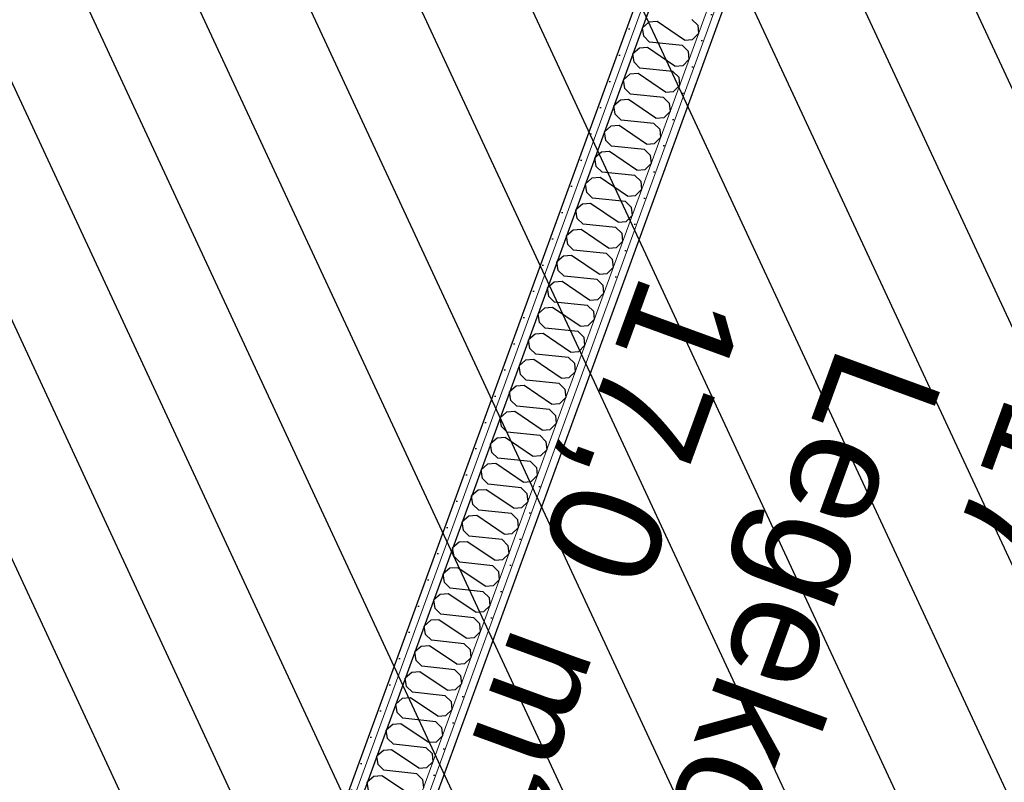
# Model space of a CAD drawing. Header units: millimetres. Extents: x 112481703 to 112588235, y 1264638581 to 1264713486.
# Tile 181 of 256: x 112566347 to 112568111, y 1264674421 to 1264675786. Entities that reach past the tile are written whole.
import ezdxf
from ezdxf.enums import TextEntityAlignment as Align

# ---------------------------------------------------------------- set-up
doc = ezdxf.new("R2010")
doc.units = ezdxf.units.MM
doc.header["$LTSCALE"] = 0.5
doc.header["$MEASUREMENT"] = 0
doc.linetypes.add('PLINE', pattern=[0])
doc.layers.add('235- Utvendig kledning og overflate', color=7, linetype='Continuous', lineweight=0)
doc.layers.add('236- Innvendig kledning og overflate', color=7, linetype='Continuous', lineweight=0)
for name, color, linetype in [('862- M___Nettoareal', 7, 'Continuous'), ('862- M___Nettoareal (1-100)', 7, 'Continuous'), ('862- M___Nettoareal(Polylinje)', 7, 'Continuous'), ('LA_farge_dekke_asfalt2', 7, 'Continuous'), ('Yttervegger.A225', 7, 'Continuous'), ('Yttervegger.A225 (Skravur)', 7, 'Continuous')]:
    doc.layers.add(name, color=color, linetype=linetype)
doc.styles.add('GENERATED_STYLE_1', font='arial.ttf')
pattern_1 = [(249.956, (112557650, 1264717795), (-81.357, 29.68231), [0, -50]), (249.956, (112557682.11, 1264717756.67), (-81.357, 29.68231), [0, -50])]

# ---------------------------------------------------------------- blocks, each defined once
blk = doc.blocks.new('Legekontor_17_5', base_point=(112568609.9, 1264673572.4))
at = {"layer": '862- M___Nettoareal(Polylinje)', "linetype": 'PLINE', "flags": 128}
blk.add_lwpolyline([(112566022.5, 1264671464.3), (112569013.3, 1264670373.2), (112570843.1, 1264675388.5), (112569082, 1264676031), (112567852.3, 1264676479.6), (112567695.1, 1264676048.8)], close=True, dxfattribs=at)
blk = doc.blocks.new('Legekontor_18_8', base_point=(112565643.1, 1264674628.7))
at = {"layer": '862- M___Nettoareal(Polylinje)', "linetype": 'PLINE', "flags": 128}
blk.add_lwpolyline([(112562952, 1264672584.6), (112565881.6, 1264671515.8), (112567554.2, 1264676100.2), (112567694.6, 1264676485), (112566464.9, 1264676933.6), (112564764.9, 1264677553.8)], close=True, dxfattribs=at)
blk = doc.blocks.new('*X360', base_point=(112557650, 1264717795))
at = {"layer": 'Yttervegger.A225 (Skravur)', "linetype": 'PLINE'}
for p, q in [((112567550.9, 1264675786.6), (112567561.3, 1264675776.4)), ((112567473.8, 1264675781.9), (112567462.1, 1264675771.8)), ((112567464.5, 1264675756.5), (112567462.1, 1264675771.8)), ((112567488.4, 1264675783), (112567473.8, 1264675781.9)), ((112567537.4, 1264675749.8), (112567488.4, 1264675783)), ((112567561.3, 1264675776.4), (112567562.6, 1264675761.5)), ((112567474.9, 1264675746.2), (112567464.5, 1264675756.5)), ((112567537.4, 1264675749.8), (112567552, 1264675751)), ((112567552, 1264675751), (112567562.6, 1264675761.5)), ((112567456.8, 1264675735.3), (112567445.1, 1264675725.2)), ((112567471.4, 1264675736.5), (112567456.8, 1264675735.3)), ((112567520.4, 1264675703.3), (112567471.4, 1264675736.5)), ((112567533.9, 1264675740), (112567474.9, 1264675746.2)), ((112567533.9, 1264675740), (112567544.3, 1264675729.8)), ((112567447.5, 1264675709.9), (112567445.1, 1264675725.2)), ((112567535, 1264675704.4), (112567545.6, 1264675714.9)), ((112567544.3, 1264675729.8), (112567545.6, 1264675714.9)), ((112567457.9, 1264675699.7), (112567447.5, 1264675709.9)), ((112567516.9, 1264675693.5), (112567457.9, 1264675699.7)), ((112567520.4, 1264675703.3), (112567535, 1264675704.4)), ((112567439.8, 1264675688.8), (112567428.1, 1264675678.6)), ((112567430.5, 1264675663.3), (112567428.1, 1264675678.6)), ((112567454.4, 1264675689.9), (112567439.8, 1264675688.8)), ((112567503.4, 1264675656.7), (112567454.4, 1264675689.9)), ((112567516.9, 1264675693.5), (112567527.3, 1264675683.2)), ((112567527.3, 1264675683.2), (112567528.6, 1264675668.3)), ((112567440.9, 1264675653.1), (112567430.5, 1264675663.3)), ((112567518, 1264675657.8), (112567528.6, 1264675668.3)), ((112567499.9, 1264675646.9), (112567440.9, 1264675653.1)), ((112567499.9, 1264675646.9), (112567510.3, 1264675636.7)), ((112567503.4, 1264675656.7), (112567518, 1264675657.8)), ((112567422.8, 1264675642.2), (112567411.1, 1264675632.1)), ((112567413.6, 1264675616.8), (112567411.1, 1264675632.1)), ((112567437.4, 1264675643.3), (112567422.8, 1264675642.2)), ((112567486.5, 1264675610.1), (112567437.4, 1264675643.3)), ((112567510.3, 1264675636.7), (112567511.7, 1264675621.8)), ((112567424, 1264675606.5), (112567413.6, 1264675616.8)), ((112567486.5, 1264675610.1), (112567501, 1264675611.2)), ((112567501, 1264675611.2), (112567511.7, 1264675621.8)), ((112567405.8, 1264675595.6), (112567394.1, 1264675585.5)), ((112567420.4, 1264675596.7), (112567405.8, 1264675595.6)), ((112567469.5, 1264675563.5), (112567420.4, 1264675596.7)), ((112567482.9, 1264675600.3), (112567424, 1264675606.5)), ((112567482.9, 1264675600.3), (112567493.3, 1264675590.1)), ((112567396.6, 1264675570.2), (112567394.1, 1264675585.5)), ((112567484, 1264675564.7), (112567494.7, 1264675575.2)), ((112567493.3, 1264675590.1), (112567494.7, 1264675575.2)), ((112567407, 1264675560), (112567396.6, 1264675570.2)), ((112567465.9, 1264675553.8), (112567407, 1264675560)), ((112567469.5, 1264675563.5), (112567484, 1264675564.7)), ((112567388.9, 1264675549.1), (112567377.1, 1264675538.9)), ((112567379.6, 1264675523.6), (112567377.1, 1264675538.9)), ((112567403.4, 1264675550.2), (112567388.9, 1264675549.1)), ((112567452.5, 1264675517), (112567403.4, 1264675550.2)), ((112567465.9, 1264675553.8), (112567476.3, 1264675543.5)), ((112567476.3, 1264675543.5), (112567477.7, 1264675528.6)), ((112567390, 1264675513.4), (112567379.6, 1264675523.6)), ((112567467, 1264675518.1), (112567477.7, 1264675528.6)), ((112567371.9, 1264675502.5), (112567360.1, 1264675492.3)), ((112567386.4, 1264675503.6), (112567371.9, 1264675502.5)), ((112567435.5, 1264675470.4), (112567386.4, 1264675503.6)), ((112567448.9, 1264675507.2), (112567390, 1264675513.4)), ((112567448.9, 1264675507.2), (112567459.3, 1264675497)), ((112567452.5, 1264675517), (112567467, 1264675518.1)), ((112567362.6, 1264675477), (112567360.1, 1264675492.3)), ((112567459.3, 1264675497), (112567460.7, 1264675482)), ((112567373, 1264675466.8), (112567362.6, 1264675477)), ((112567435.5, 1264675470.4), (112567450, 1264675471.5)), ((112567450, 1264675471.5), (112567460.7, 1264675482)), ((112567354.9, 1264675455.9), (112567343.1, 1264675445.8)), ((112567369.4, 1264675457), (112567354.9, 1264675455.9)), ((112567418.5, 1264675423.8), (112567369.4, 1264675457)), ((112567431.9, 1264675460.6), (112567373, 1264675466.8)), ((112567431.9, 1264675460.6), (112567442.3, 1264675450.4)), ((112567442.3, 1264675450.4), (112567443.7, 1264675435.5)), ((112567345.6, 1264675430.5), (112567343.1, 1264675445.8)), ((112567433, 1264675425), (112567443.7, 1264675435.5)), ((112567356, 1264675420.2), (112567345.6, 1264675430.5)), ((112567414.9, 1264675414), (112567356, 1264675420.2)), ((112567414.9, 1264675414), (112567425.3, 1264675403.8)), ((112567418.5, 1264675423.8), (112567433, 1264675425)), ((112567337.9, 1264675409.3), (112567326.1, 1264675399.2)), ((112567328.6, 1264675383.9), (112567326.1, 1264675399.2)), ((112567352.4, 1264675410.5), (112567337.9, 1264675409.3)), ((112567401.5, 1264675377.3), (112567352.4, 1264675410.5)), ((112567425.3, 1264675403.8), (112567426.7, 1264675388.9)), ((112567339, 1264675373.7), (112567328.6, 1264675383.9)), ((112567416, 1264675378.4), (112567426.7, 1264675388.9)), ((112567320.9, 1264675362.8), (112567309.2, 1264675352.6)), ((112567335.4, 1264675363.9), (112567320.9, 1264675362.8)), ((112567384.5, 1264675330.7), (112567335.4, 1264675363.9)), ((112567397.9, 1264675367.5), (112567339, 1264675373.7)), ((112567397.9, 1264675367.5), (112567408.3, 1264675357.2)), ((112567401.5, 1264675377.3), (112567416, 1264675378.4)), ((112567311.6, 1264675337.3), (112567309.2, 1264675352.6)), ((112567408.3, 1264675357.2), (112567409.7, 1264675342.3)), ((112567322, 1264675327.1), (112567311.6, 1264675337.3)), ((112567380.9, 1264675320.9), (112567322, 1264675327.1)), ((112567384.5, 1264675330.7), (112567399.1, 1264675331.8)), ((112567399.1, 1264675331.8), (112567409.7, 1264675342.3)), ((112567303.9, 1264675316.2), (112567292.2, 1264675306.1)), ((112567318.4, 1264675317.3), (112567303.9, 1264675316.2)), ((112567367.5, 1264675284.1), (112567318.4, 1264675317.3)), ((112567380.9, 1264675320.9), (112567391.3, 1264675310.7)), ((112567391.3, 1264675310.7), (112567392.7, 1264675295.8)), ((112567294.6, 1264675290.8), (112567292.2, 1264675306.1)), ((112567305, 1264675280.5), (112567294.6, 1264675290.8)), ((112567382.1, 1264675285.2), (112567392.7, 1264675295.8)), ((112567363.9, 1264675274.3), (112567305, 1264675280.5)), ((112567363.9, 1264675274.3), (112567374.4, 1264675264.1)), ((112567367.5, 1264675284.1), (112567382.1, 1264675285.2)), ((112567286.9, 1264675269.6), (112567275.2, 1264675259.5)), ((112567277.6, 1264675244.2), (112567275.2, 1264675259.5)), ((112567301.4, 1264675270.7), (112567286.9, 1264675269.6)), ((112567350.5, 1264675237.5), (112567301.4, 1264675270.7)), ((112567374.4, 1264675264.1), (112567375.7, 1264675249.2)), ((112567288, 1264675234), (112567277.6, 1264675244.2)), ((112567350.5, 1264675237.5), (112567365.1, 1264675238.7)), ((112567365.1, 1264675238.7), (112567375.7, 1264675249.2)), ((112567269.9, 1264675223), (112567258.2, 1264675212.9)), ((112567284.5, 1264675224.2), (112567269.9, 1264675223)), ((112567333.5, 1264675191), (112567284.5, 1264675224.2)), ((112567347, 1264675227.8), (112567288, 1264675234)), ((112567347, 1264675227.8), (112567357.4, 1264675217.5)), ((112567260.6, 1264675197.6), (112567258.2, 1264675212.9)), ((112567348.1, 1264675192.1), (112567358.7, 1264675202.6)), ((112567357.4, 1264675217.5), (112567358.7, 1264675202.6)), ((112567271, 1264675187.4), (112567260.6, 1264675197.6)), ((112567330, 1264675181.2), (112567271, 1264675187.4)), ((112567333.5, 1264675191), (112567348.1, 1264675192.1)), ((112567252.9, 1264675176.5), (112567241.2, 1264675166.3)), ((112567267.5, 1264675177.6), (112567252.9, 1264675176.5)), ((112567316.5, 1264675144.4), (112567267.5, 1264675177.6)), ((112567330, 1264675181.2), (112567340.4, 1264675171)), ((112567340.4, 1264675171), (112567341.7, 1264675156)), ((112567243.6, 1264675151), (112567241.2, 1264675166.3)), ((112567254, 1264675140.8), (112567243.6, 1264675151)), ((112567331.1, 1264675145.5), (112567341.7, 1264675156)), ((112567313, 1264675134.6), (112567254, 1264675140.8)), ((112567313, 1264675134.6), (112567323.4, 1264675124.4)), ((112567316.5, 1264675144.4), (112567331.1, 1264675145.5)), ((112567235.9, 1264675129.9), (112567224.2, 1264675119.8)), ((112567226.7, 1264675104.5), (112567224.2, 1264675119.8)), ((112567250.5, 1264675131), (112567235.9, 1264675129.9)), ((112567299.6, 1264675097.8), (112567250.5, 1264675131)), ((112567323.4, 1264675124.4), (112567324.8, 1264675109.5)), ((112567237.1, 1264675094.2), (112567226.7, 1264675104.5)), ((112567299.6, 1264675097.8), (112567314.1, 1264675099)), ((112567314.1, 1264675099), (112567324.8, 1264675109.5)), ((112567218.9, 1264675083.3), (112567207.2, 1264675073.2)), ((112567233.5, 1264675084.5), (112567218.9, 1264675083.3)), ((112567282.6, 1264675051.3), (112567233.5, 1264675084.5)), ((112567296, 1264675088), (112567237.1, 1264675094.2)), ((112567296, 1264675088), (112567306.4, 1264675077.8)), ((112567209.7, 1264675057.9), (112567207.2, 1264675073.2)), ((112567297.1, 1264675052.4), (112567307.8, 1264675062.9)), ((112567306.4, 1264675077.8), (112567307.8, 1264675062.9)), ((112567220.1, 1264675047.7), (112567209.7, 1264675057.9)), ((112567279, 1264675041.5), (112567220.1, 1264675047.7)), ((112567282.6, 1264675051.3), (112567297.1, 1264675052.4)), ((112567202, 1264675036.8), (112567190.2, 1264675026.6)), ((112567192.7, 1264675011.3), (112567190.2, 1264675026.6)), ((112567216.5, 1264675037.9), (112567202, 1264675036.8)), ((112567265.6, 1264675004.7), (112567216.5, 1264675037.9)), ((112567279, 1264675041.5), (112567289.4, 1264675031.2)), ((112567289.4, 1264675031.2), (112567290.8, 1264675016.3)), ((112567203.1, 1264675001.1), (112567192.7, 1264675011.3)), ((112567280.1, 1264675005.8), (112567290.8, 1264675016.3)), ((112567199.5, 1264674991.3), (112567185, 1264674990.2)), ((112567248.6, 1264674958.1), (112567199.5, 1264674991.3)), ((112567262, 1264674994.9), (112567203.1, 1264675001.1)), ((112567262, 1264674994.9), (112567272.4, 1264674984.7)), ((112567265.6, 1264675004.7), (112567280.1, 1264675005.8)), ((112567185, 1264674990.2), (112567173.2, 1264674980.1)), ((112567175.7, 1264674964.8), (112567173.2, 1264674980.1)), ((112567272.4, 1264674984.7), (112567273.8, 1264674969.8)), ((112567186.1, 1264674954.5), (112567175.7, 1264674964.8)), ((112567248.6, 1264674958.1), (112567263.1, 1264674959.2)), ((112567263.1, 1264674959.2), (112567273.8, 1264674969.8)), ((112567168, 1264674943.6), (112567156.2, 1264674933.5)), ((112567182.5, 1264674944.7), (112567168, 1264674943.6)), ((112567231.6, 1264674911.5), (112567182.5, 1264674944.7)), ((112567245, 1264674948.3), (112567186.1, 1264674954.5)), ((112567245, 1264674948.3), (112567255.4, 1264674938.1)), ((112567255.4, 1264674938.1), (112567256.8, 1264674923.2)), ((112567158.7, 1264674918.2), (112567156.2, 1264674933.5)), ((112567246.1, 1264674912.7), (112567256.8, 1264674923.2)), ((112567169.1, 1264674908), (112567158.7, 1264674918.2)), ((112567228, 1264674901.8), (112567169.1, 1264674908)), ((112567231.6, 1264674911.5), (112567246.1, 1264674912.7)), ((112567151, 1264674897), (112567139.2, 1264674886.9)), ((112567141.7, 1264674871.6), (112567139.2, 1264674886.9)), ((112567165.5, 1264674898.2), (112567151, 1264674897)), ((112567214.6, 1264674865), (112567165.5, 1264674898.2)), ((112567228, 1264674901.8), (112567238.4, 1264674891.5)), ((112567238.4, 1264674891.5), (112567239.8, 1264674876.6)), ((112567152.1, 1264674861.4), (112567141.7, 1264674871.6)), ((112567229.1, 1264674866.1), (112567239.8, 1264674876.6)), ((112567134, 1264674850.5), (112567122.2, 1264674840.3)), ((112567148.5, 1264674851.6), (112567134, 1264674850.5)), ((112567197.6, 1264674818.4), (112567148.5, 1264674851.6)), ((112567211, 1264674855.2), (112567152.1, 1264674861.4)), ((112567211, 1264674855.2), (112567221.4, 1264674845)), ((112567214.6, 1264674865), (112567229.1, 1264674866.1)), ((112567124.7, 1264674825), (112567122.2, 1264674840.3)), ((112567221.4, 1264674845), (112567222.8, 1264674830)), ((112567135.1, 1264674814.8), (112567124.7, 1264674825)), ((112567194, 1264674808.6), (112567135.1, 1264674814.8)), ((112567197.6, 1264674818.4), (112567212.1, 1264674819.5)), ((112567212.1, 1264674819.5), (112567222.8, 1264674830)), ((112567117, 1264674803.9), (112567105.3, 1264674793.8)), ((112567131.5, 1264674805), (112567117, 1264674803.9)), ((112567180.6, 1264674771.8), (112567131.5, 1264674805)), ((112567194, 1264674808.6), (112567204.4, 1264674798.4)), ((112567204.4, 1264674798.4), (112567205.8, 1264674783.5)), ((112567107.7, 1264674778.5), (112567105.3, 1264674793.8)), ((112567195.2, 1264674773), (112567205.8, 1264674783.5)), ((112567118.1, 1264674768.2), (112567107.7, 1264674778.5)), ((112567177, 1264674762), (112567118.1, 1264674768.2)), ((112567177, 1264674762), (112567187.4, 1264674751.8)), ((112567180.6, 1264674771.8), (112567195.2, 1264674773)), ((112567100, 1264674757.3), (112567088.3, 1264674747.2)), ((112567090.7, 1264674731.9), (112567088.3, 1264674747.2)), ((112567114.5, 1264674758.5), (112567100, 1264674757.3)), ((112567163.6, 1264674725.3), (112567114.5, 1264674758.5)), ((112567187.4, 1264674751.8), (112567188.8, 1264674736.9)), ((112567101.1, 1264674721.7), (112567090.7, 1264674731.9)), ((112567163.6, 1264674725.3), (112567178.2, 1264674726.4)), ((112567178.2, 1264674726.4), (112567188.8, 1264674736.9)), ((112567083, 1264674710.8), (112567071.3, 1264674700.6)), ((112567097.6, 1264674711.9), (112567083, 1264674710.8)), ((112567146.6, 1264674678.7), (112567097.6, 1264674711.9)), ((112567160.1, 1264674715.5), (112567101.1, 1264674721.7)), ((112567160.1, 1264674715.5), (112567170.5, 1264674705.2)), ((112567073.7, 1264674685.3), (112567071.3, 1264674700.6)), ((112567170.5, 1264674705.2), (112567171.8, 1264674690.3)), ((112567084.1, 1264674675.1), (112567073.7, 1264674685.3)), ((112567143.1, 1264674668.9), (112567084.1, 1264674675.1)), ((112567146.6, 1264674678.7), (112567161.2, 1264674679.8)), ((112567161.2, 1264674679.8), (112567171.8, 1264674690.3)), ((112567066, 1264674664.2), (112567054.3, 1264674654.1)), ((112567080.6, 1264674665.3), (112567066, 1264674664.2)), ((112567129.6, 1264674632.1), (112567080.6, 1264674665.3)), ((112567143.1, 1264674668.9), (112567153.5, 1264674658.7)), ((112567153.5, 1264674658.7), (112567154.8, 1264674643.8)), ((112567056.7, 1264674638.8), (112567054.3, 1264674654.1)), ((112567067.1, 1264674628.5), (112567056.7, 1264674638.8)), ((112567144.2, 1264674633.2), (112567154.8, 1264674643.8)), ((112567126.1, 1264674622.3), (112567067.1, 1264674628.5)), ((112567126.1, 1264674622.3), (112567136.5, 1264674612.1)), ((112567129.6, 1264674632.1), (112567144.2, 1264674633.2)), ((112567049, 1264674617.6), (112567037.3, 1264674607.5)), ((112567039.8, 1264674592.2), (112567037.3, 1264674607.5)), ((112567063.6, 1264674618.7), (112567049, 1264674617.6)), ((112567112.7, 1264674585.5), (112567063.6, 1264674618.7)), ((112567136.5, 1264674612.1), (112567137.9, 1264674597.2)), ((112567050.2, 1264674582), (112567039.8, 1264674592.2)), ((112567112.7, 1264674585.5), (112567127.2, 1264674586.7)), ((112567127.2, 1264674586.7), (112567137.9, 1264674597.2)), ((112567032, 1264674571), (112567020.3, 1264674560.9)), ((112567046.6, 1264674572.2), (112567032, 1264674571)), ((112567095.7, 1264674539), (112567046.6, 1264674572.2)), ((112567109.1, 1264674575.8), (112567050.2, 1264674582)), ((112567109.1, 1264674575.8), (112567119.5, 1264674565.5)), ((112567022.8, 1264674545.6), (112567020.3, 1264674560.9)), ((112567110.2, 1264674540.1), (112567120.9, 1264674550.6)), ((112567119.5, 1264674565.5), (112567120.9, 1264674550.6)), ((112567033.2, 1264674535.4), (112567022.8, 1264674545.6)), ((112567092.1, 1264674529.2), (112567033.2, 1264674535.4)), ((112567095.7, 1264674539), (112567110.2, 1264674540.1)), ((112567015, 1264674524.5), (112567003.3, 1264674514.3)), ((112567029.6, 1264674525.6), (112567015, 1264674524.5)), ((112567078.7, 1264674492.4), (112567029.6, 1264674525.6)), ((112567092.1, 1264674529.2), (112567102.5, 1264674519)), ((112567102.5, 1264674519), (112567103.9, 1264674504)), ((112567005.8, 1264674499), (112567003.3, 1264674514.3)), ((112567016.2, 1264674488.8), (112567005.8, 1264674499)), ((112567093.2, 1264674493.5), (112567103.9, 1264674504)), ((112567075.1, 1264674482.6), (112567016.2, 1264674488.8)), ((112567075.1, 1264674482.6), (112567085.5, 1264674472.4)), ((112567078.7, 1264674492.4), (112567093.2, 1264674493.5)), ((112566998.1, 1264674477.9), (112566986.3, 1264674467.8)), ((112566988.8, 1264674452.5), (112566986.3, 1264674467.8)), ((112567012.6, 1264674479), (112566998.1, 1264674477.9)), ((112567061.7, 1264674445.8), (112567012.6, 1264674479)), ((112567085.5, 1264674472.4), (112567086.9, 1264674457.5)), ((112566999.2, 1264674442.2), (112566988.8, 1264674452.5)), ((112567061.7, 1264674445.8), (112567076.2, 1264674447)), ((112567076.2, 1264674447), (112567086.9, 1264674457.5)), ((112566981.1, 1264674431.3), (112566969.3, 1264674421.2)), ((112566995.6, 1264674432.5), (112566981.1, 1264674431.3)), ((112567044.7, 1264674399.3), (112566995.6, 1264674432.5)), ((112567058.1, 1264674436), (112566999.2, 1264674442.2)), ((112567058.1, 1264674436), (112567068.5, 1264674425.8)), ((112566971.8, 1264674405.9), (112566969.3, 1264674421.2)), ((112567068.5, 1264674425.8), (112567069.9, 1264674410.9))]:
    blk.add_line(p, q, dxfattribs=at)
blk = doc.blocks.new('Label_71', base_point=(112567666.5, 1264674543.8))
at = {"layer": '862- M___Nettoareal (1-100)', "char_height": 200, "attachment_point": 1, "rotation": 249.956, "style": 'GENERATED_STYLE_1'}
for s, insert in [('\\A1;{\\pql;\\pt0,241000;\\fArial|b0|i0|c0|p0;\\W1.000000;17,0\\fArial|b0|i0|c0|p0;\\W1.000000;\\A1{\\H.66x;\\S^  ;}\\fArial|b0|i0|c0|p0;\\W1.000000; m\\fArial|b0|i0|c0|p0;\\W1.000000;\\A1{\\H.66x;\\S2^  ;}\\fArial|b0|i0|c0|p0;\\W1.000000;\\fArial|b0|i0|c0|p0;\\W1.000000;\\fArial|b0|i0|c0|p0;\\W1.000000;\\fArial|b0|i0|c0|p0;\\W1.000000;\\fArial|b0|i0|c0|p0;\\W1.000000;\\fArial|b0|i0|c0|p0;\\W1.000000;\\fArial|b0|i0|c0|p0;\\W1.000000;\\A1{\\H.66x;\\S^  ;}\\fArial|b0|i0|c0|p0;\\W1.000000;\\fArial|b0|i0|c0|p0;\\W1.000000;\\A1{\\H.66x;\\S^  ;}\\fArial|b0|i0|c0|p0;\\W1.000000;\\fArial|b0|i0|c0|p0;\\W1.000000;\\fArial|b0|i0|c0|p0;\\W1.000000;\\fArial|b0|i0|c0|p0;\\W1.000000;\\fArial|b0|i0|c0|p0;\\W1.000000;\\fArial|b0|i0|c0|p0;\\W1.000000;\\fArial|b0|i0|c0|p0;\\W1.000000;\\A1{\\H.66x;\\S^  ;}\\fArial|b0|i0|c0|p0;\\W1.000000;\\fArial|b0|i0|c0|p0;\\W1.000000;\\A1{\\H.66x;\\S^  ;}\\fArial|b0|i0|c0|p0;\\W1.000000;\\fArial|b0|i0|c0|p0;\\W1.000000;\\fArial|b0|i0|c0|p0;\\W1.000000;\\fArial|b0|i0|c0|p0;\\W1.000000;\\fArial|b0|i0|c0|p0;\\W1.000000;\\fArial|b0|i0|c0|p0;\\W1.000000;\\fArial|b0|i0|c0|p0;\\W1.000000;\\A1{\\H.66x;\\S^  ;}\\fArial|b0|i0|c0|p0;\\W1.000000;\\fArial|b0|i0|c0|p0;\\W1.000000;\\A1{\\H.66x;\\S^  ;}\\fArial|b0|i0|c0|p0;\\W1.000000;\\fArial|b0|i0|c0|p0;\\W1.000000;\\fArial|b0|i0|c0|p0;\\W1.000000;\\fArial|b0|i0|c0|p0;\\W1.000000;\\fArial|b0|i0|c0|p0;\\W1.000000;\\fArial|b0|i0|c0|p0;\\W1.000000;\\fArial|b0|i0|c0|p0;\\W1.000000;\\A1{\\H.66x;\\S^  ;}\\fArial|b0|i0|c0|p0;\\W1.000000;\\fArial|b0|i0|c0|p0;\\W1.000000;\\A1{\\H.66x;\\S^  ;}\\fArial|b0|i0|c0|p0;\\W1.000000;\\fArial|b0|i0|c0|p0;\\W1.000000;\\fArial|b0|i0|c0|p0;\\W1.000000;\\fArial|b0|i0|c0|p0;\\W1.000000;\\fArial|b0|i0|c0|p0;\\W1.000000;\\fArial|b0|i0|c0|p0;\\W1.000000;\\fArial|b0|i0|c0|p0;\\W1.000000;\\fArial|b0|i0|c0|p0;\\W1.000000;}', (112567705.1, 1264675249.6)), ('\\A1;{\\pql;\\pt0,241000;\\fArial|b0|i0|c0|p0;\\W1.000000;Legekontor\\fArial|b0|i0|c0|p0;\\W1.000000;\\A1{\\H.66x;\\S^  ;}\\fArial|b0|i0|c0|p0;\\W1.000000;\\fArial|b0|i0|c0|p0;\\W1.000000;\\A1{\\H.66x;\\S^  ;}\\fArial|b0|i0|c0|p0;\\W1.000000;\\fArial|b0|i0|c0|p0;\\W1.000000;\\fArial|b0|i0|c0|p0;\\W1.000000;\\fArial|b0|i0|c0|p0;\\W1.000000;\\fArial|b0|i0|c0|p0;\\W1.000000;\\fArial|b0|i0|c0|p0;\\W1.000000;\\fArial|b0|i0|c0|p0;\\W1.000000;\\A1{\\H.66x;\\S^  ;}\\fArial|b0|i0|c0|p0;\\W1.000000;\\fArial|b0|i0|c0|p0;\\W1.000000;\\A1{\\H.66x;\\S^  ;}\\fArial|b0|i0|c0|p0;\\W1.000000;\\fArial|b0|i0|c0|p0;\\W1.000000;\\fArial|b0|i0|c0|p0;\\W1.000000;\\fArial|b0|i0|c0|p0;\\W1.000000;\\fArial|b0|i0|c0|p0;\\W1.000000;\\fArial|b0|i0|c0|p0;\\W1.000000;\\fArial|b0|i0|c0|p0;\\W1.000000;\\A1{\\H.66x;\\S^  ;}\\fArial|b0|i0|c0|p0;\\W1.000000;\\fArial|b0|i0|c0|p0;\\W1.000000;\\A1{\\H.66x;\\S^  ;}\\fArial|b0|i0|c0|p0;\\W1.000000;\\fArial|b0|i0|c0|p0;\\W1.000000;\\fArial|b0|i0|c0|p0;\\W1.000000;\\fArial|b0|i0|c0|p0;\\W1.000000;\\fArial|b0|i0|c0|p0;\\W1.000000;\\fArial|b0|i0|c0|p0;\\W1.000000;\\fArial|b0|i0|c0|p0;\\W1.000000;\\A1{\\H.66x;\\S^  ;}\\fArial|b0|i0|c0|p0;\\W1.000000;\\fArial|b0|i0|c0|p0;\\W1.000000;\\A1{\\H.66x;\\S^  ;}\\fArial|b0|i0|c0|p0;\\W1.000000;\\fArial|b0|i0|c0|p0;\\W1.000000;\\fArial|b0|i0|c0|p0;\\W1.000000;\\fArial|b0|i0|c0|p0;\\W1.000000;\\fArial|b0|i0|c0|p0;\\W1.000000;\\fArial|b0|i0|c0|p0;\\W1.000000;\\fArial|b0|i0|c0|p0;\\W1.000000;\\A1{\\H.66x;\\S^  ;}\\fArial|b0|i0|c0|p0;\\W1.000000;\\fArial|b0|i0|c0|p0;\\W1.000000;\\A1{\\H.66x;\\S^  ;}\\fArial|b0|i0|c0|p0;\\W1.000000;\\fArial|b0|i0|c0|p0;\\W1.000000;\\fArial|b0|i0|c0|p0;\\W1.000000;\\fArial|b0|i0|c0|p0;\\W1.000000;\\fArial|b0|i0|c0|p0;\\W1.000000;\\fArial|b0|i0|c0|p0;\\W1.000000;\\fArial|b0|i0|c0|p0;\\W1.000000;\\fArial|b0|i0|c0|p0;\\W1.000000;}', (112568003, 1264675140.9)), ('\\A1;{\\pql;\\pt0,241000;\\fArial|b0|i0|c0|p0;\\W1.000000;17\\fArial|b0|i0|c0|p0;\\W1.000000;\\A1{\\H.66x;\\S^  ;}\\fArial|b0|i0|c0|p0;\\W1.000000;\\fArial|b0|i0|c0|p0;\\W1.000000;\\A1{\\H.66x;\\S^  ;}\\fArial|b0|i0|c0|p0;\\W1.000000;\\fArial|b0|i0|c0|p0;\\W1.000000;\\fArial|b0|i0|c0|p0;\\W1.000000;\\fArial|b0|i0|c0|p0;\\W1.000000;\\fArial|b0|i0|c0|p0;\\W1.000000;\\fArial|b0|i0|c0|p0;\\W1.000000;\\fArial|b0|i0|c0|p0;\\W1.000000;\\A1{\\H.66x;\\S^  ;}\\fArial|b0|i0|c0|p0;\\W1.000000;\\fArial|b0|i0|c0|p0;\\W1.000000;\\A1{\\H.66x;\\S^  ;}\\fArial|b0|i0|c0|p0;\\W1.000000;\\fArial|b0|i0|c0|p0;\\W1.000000;\\fArial|b0|i0|c0|p0;\\W1.000000;\\fArial|b0|i0|c0|p0;\\W1.000000;\\fArial|b0|i0|c0|p0;\\W1.000000;\\fArial|b0|i0|c0|p0;\\W1.000000;\\fArial|b0|i0|c0|p0;\\W1.000000;\\A1{\\H.66x;\\S^  ;}\\fArial|b0|i0|c0|p0;\\W1.000000;\\fArial|b0|i0|c0|p0;\\W1.000000;\\A1{\\H.66x;\\S^  ;}\\fArial|b0|i0|c0|p0;\\W1.000000;\\fArial|b0|i0|c0|p0;\\W1.000000;\\fArial|b0|i0|c0|p0;\\W1.000000;\\fArial|b0|i0|c0|p0;\\W1.000000;\\fArial|b0|i0|c0|p0;\\W1.000000;\\fArial|b0|i0|c0|p0;\\W1.000000;\\fArial|b0|i0|c0|p0;\\W1.000000;\\A1{\\H.66x;\\S^  ;}\\fArial|b0|i0|c0|p0;\\W1.000000;\\fArial|b0|i0|c0|p0;\\W1.000000;\\A1{\\H.66x;\\S^  ;}\\fArial|b0|i0|c0|p0;\\W1.000000;\\fArial|b0|i0|c0|p0;\\W1.000000;\\fArial|b0|i0|c0|p0;\\W1.000000;\\fArial|b0|i0|c0|p0;\\W1.000000;\\fArial|b0|i0|c0|p0;\\W1.000000;\\fArial|b0|i0|c0|p0;\\W1.000000;\\fArial|b0|i0|c0|p0;\\W1.000000;\\A1{\\H.66x;\\S^  ;}\\fArial|b0|i0|c0|p0;\\W1.000000;\\fArial|b0|i0|c0|p0;\\W1.000000;\\A1{\\H.66x;\\S^  ;}\\fArial|b0|i0|c0|p0;\\W1.000000;\\fArial|b0|i0|c0|p0;\\W1.000000;\\fArial|b0|i0|c0|p0;\\W1.000000;\\fArial|b0|i0|c0|p0;\\W1.000000;\\fArial|b0|i0|c0|p0;\\W1.000000;\\fArial|b0|i0|c0|p0;\\W1.000000;\\fArial|b0|i0|c0|p0;\\W1.000000;\\fArial|b0|i0|c0|p0;\\W1.000000;}', (112568305.1, 1264675052))]:
    blk.add_mtext(s, dxfattribs=dict(at, insert=insert))
at = {"layer": '862- M___Nettoareal (1-100)', "style": 'GENERATED_STYLE_1'}
for tag, p in [('DUMMY_108', (112567757.5, 1264675251.7)), ('DUMMY_107', (112568052.8, 1264675144)), ('DUMMY_106', (112568348, 1264675036.3))]:
    blk.add_attdef(tag, text='', height=200, rotation=249.956, dxfattribs=at).set_placement(p, align=Align.TOP_LEFT)

msp = doc.modelspace()

# ---------------------------------------------------------------- hatches: boundary and pattern name
at = {"layer": 'LA_farge_dekke_asfalt2', "linetype": 'Continuous'}
h = msp.add_hatch(dxfattribs=at)
h.set_pattern_fill('Murverk', color=256, style=0, pattern_type=2)
h.set_pattern_definition([(294.956, (112557650, 1264717795), (163.1938, 75.94596), [])])
h.paths.add_polyline_path([(112562670.3, 1264672618.4), (112565507.4, 1264680394.8), (112573384.4, 1264677521), (112579262.4, 1264693632), (112587341.4, 1264690684.4), (112579714.9, 1264669780.9), (112576475.3, 1264670962.9), (112575386.6, 1264667979)])
at = {"layer": 'Yttervegger.A225 (Skravur)', "linetype": 'Continuous'}
h = msp.add_hatch(dxfattribs=at)
h.set_pattern_fill('Prikker_tett', color=256, style=0, pattern_type=2)
h.set_pattern_definition(pattern_1)
h.paths.add_polyline_path([(112566386.4, 1264672861.3), (112567566.4, 1264676095.7), (112567554.2, 1264676100.2), (112566374.2, 1264672865.7)])
h = msp.add_hatch(dxfattribs=at)
h.set_pattern_fill('Prikker_tett', color=256, style=0, pattern_type=2)
h.set_pattern_definition(pattern_1)
h.paths.add_polyline_path([(112567566.4, 1264676095.7), (112566386.4, 1264672861.3), (112566398.6, 1264672856.8), (112567578.6, 1264676091.3)])
h = msp.add_hatch(dxfattribs=at)
h.set_pattern_fill('Prikker_tett', color=256, style=0, pattern_type=2)
h.set_pattern_definition(pattern_1)
h.paths.add_polyline_path([(112567682.9, 1264676053.2), (112567670.7, 1264676057.7), (112566490.6, 1264672823.2), (112566502.9, 1264672818.8)])
h = msp.add_hatch(dxfattribs=at)
h.set_pattern_fill('Prikker_tett', color=256, style=0, pattern_type=2)
h.set_pattern_definition(pattern_1)
h.paths.add_polyline_path([(112567695.1, 1264676048.8), (112567682.9, 1264676053.2), (112566502.9, 1264672818.8), (112566515.1, 1264672814.3)])

# ---------------------------------------------------------------- linework, layer by layer
at = {"layer": '235- Utvendig kledning og overflate', "linetype": 'PLINE'}
msp.add_line((112567566.4, 1264676095.7), (112566386.4, 1264672861.3), dxfattribs=at)
at = {"layer": '235- Utvendig kledning og overflate', "linetype": 'PLINE', "flags": 128}
msp.add_lwpolyline([(112567554.2, 1264676100.2), (112566374.2, 1264672865.7)], dxfattribs=at)
at = {"layer": '236- Innvendig kledning og overflate', "linetype": 'PLINE'}
for p, q in [((112566490.6, 1264672823.2), (112567670.7, 1264676057.7)), ((112566502.9, 1264672818.8), (112567682.9, 1264676053.2))]:
    msp.add_line(p, q, dxfattribs=at)
at = {"layer": '236- Innvendig kledning og overflate', "linetype": 'PLINE', "flags": 128}
msp.add_lwpolyline([(112566515.1, 1264672814.3), (112567695.1, 1264676048.8)], dxfattribs=at)
at = {"layer": 'Yttervegger.A225', "linetype": 'PLINE'}
msp.add_line((112567578.6, 1264676091.3), (112566398.6, 1264672856.8), dxfattribs=at)

# ---------------------------------------------------------------- block references
at = {"layer": '862- M___Nettoareal', "linetype": 'Continuous'}
for name, p in [('Legekontor_18_8', (112565643.1, 1264674628.7)), ('Legekontor_17_5', (112568609.9, 1264673572.4))]:
    msp.add_blockref(name, p, dxfattribs=at)
at = {"layer": '862- M___Nettoareal (1-100)', "linetype": 'PLINE'}
msp.add_blockref('Label_71', (112567666.5, 1264674543.8), dxfattribs=at)
at = {"layer": 'Yttervegger.A225'}
msp.add_blockref('*X360', (112557650, 1264717795), dxfattribs=at)

doc.saveas('drawing.dxf')
